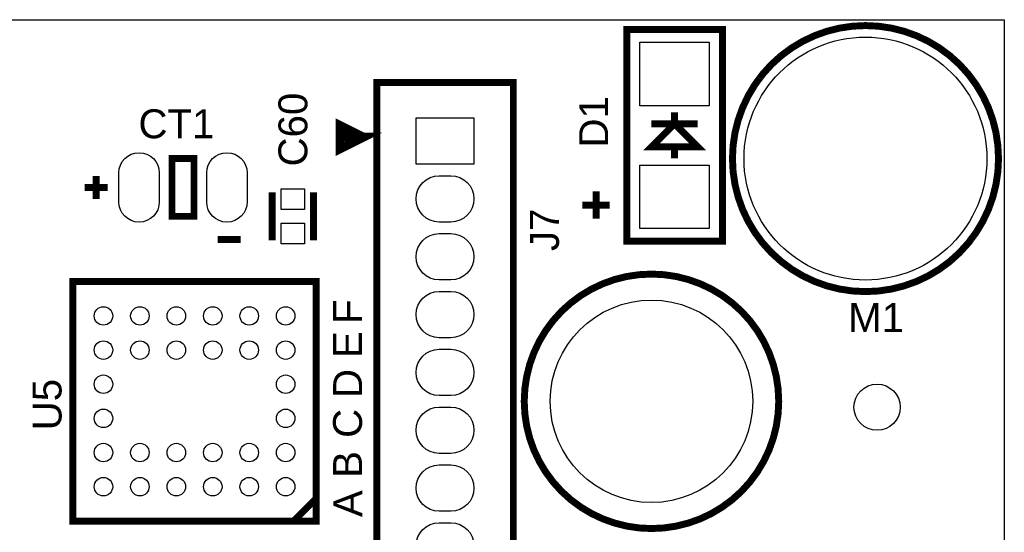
# Model space of a CAD drawing. Extents: x -59 to 351, y -56 to 231.
# Tile 14 of 28: x 14 to 36, y 35 to 46. Entities that reach past the tile are written whole.
import ezdxf
from ezdxf.enums import TextEntityAlignment as Align

# ---------------------------------------------------------------- set-up
doc = ezdxf.new("R2010")
doc.units = 0
for name, color, linetype in [('BG_OUTLINE', 7, 'CONTINUOUS'), ('PG_SILKSCREEN_TOP', 7, 'CONTINUOUS'), ('PIN_TOP', 12, 'CONTINUOUS'), ('RD_SILKSCREEN_TOP', 7, 'CONTINUOUS')]:
    doc.layers.add(name, color=color, linetype=linetype)

msp = doc.modelspace()

# ---------------------------------------------------------------- linework, layer by layer
at = {"layer": 'BG_OUTLINE'}
msp.add_lwpolyline([(0, 0), (0, 45.974), (35.56, 45.974), (35.56, 0), (0, 0)], dxfattribs=at)
at = {"layer": 'PG_SILKSCREEN_TOP'}
for points, const_width in [([(27.270989, 41.109011), (27.270989, 45.758989), (29.371011, 45.758989), (29.371011, 41.109011), (27.270989, 41.109011)], 0.1524), ([(24.780011, 44.594018), (24.780011, 30.594021), (21.779992, 30.594021), (21.779992, 44.594018), (24.780011, 44.594018)], 0.1524), ([(28.321, 43.688), (28.321, 43.942)], 0.1524), ([(21.479993, 43.39402), (20.979994, 43.644007), (20.979994, 43.144008), (21.479993, 43.39402), (21.079993, 43.39402)], 0.2), ([(28.829, 43.18), (28.321, 43.688), (27.813, 43.18), (28.829, 43.18)], 0.1524), ([(28.829, 43.688), (27.813, 43.688)], 0.1524), ([(28.321, 42.926), (28.321, 43.18)], 0.1524), ([(17.2847, 42.926), (17.7673, 42.926), (17.7673, 41.656), (17.2847, 41.656), (17.2847, 42.926)], 0.1524), ([(15.621, 42.545), (15.621, 42.037)], 0.1524), ([(15.875, 42.291), (15.367, 42.291)], 0.1524), ([(19.485991, 41.131007), (19.485991, 42.180993)], 0.1524), ([(20.392009, 41.131007), (20.392009, 42.180993)], 0.1524), ([(26.597, 41.604006), (26.597, 42.204005)], 0.1524), ([(26.297001, 41.904006), (26.897, 41.904006)], 0.1524), ([(18.796, 41.148), (18.288, 41.148)], 0.1524), ([(15.107412, 40.226513), (15.107412, 34.9615), (20.452613, 34.9615), (20.452613, 40.226513), (15.107412, 40.226513)], 0.1524), ([(19.952513, 34.9615), (20.452613, 35.461397)], 0.1524)]:
    msp.add_lwpolyline(points, dxfattribs=dict(at, const_width=const_width))
at = {"layer": 'PG_SILKSCREEN_TOP', "const_width": 0.1524}
for points in [[(35.432975, 42.923993, 1), (29.590975, 42.923993, 1), (35.432975, 42.923993)], [(30.607, 37.593981, 1), (25.019, 37.593981, 1), (30.607, 37.593981)]]:
    msp.add_lwpolyline(points, format="xyb", dxfattribs=at)
at = {"layer": 'PIN_TOP'}
for points in [[(29.083, 44.08551), (27.559, 44.08551), (27.559, 45.48251), (29.083, 45.48251)], [(22.644989, 43.817007), (23.914989, 43.817007), (23.914989, 42.801007), (22.644989, 42.801007)], [(29.083, 41.38549), (27.559, 41.38549), (27.559, 42.78249), (29.083, 42.78249)], [(20.193, 41.802406), (19.685, 41.802406), (19.685, 42.259606), (20.193, 42.259606)], [(20.193, 41.052394), (19.685, 41.052394), (19.685, 41.509594), (20.193, 41.509594)]]:
    msp.add_lwpolyline(points, close=True, dxfattribs=at)
for points in [[(17.0053, 42.6085), (17.0053, 41.9735, -1), (16.1163, 41.9735), (16.1163, 42.6085, -1)], [(18.9357, 42.6085), (18.9357, 41.9735, -1), (18.0467, 41.9735), (18.0467, 42.6085, -1)], [(23.406989, 41.531007), (23.152989, 41.531007, -1), (23.152989, 42.547007), (23.406989, 42.547007, -1)], [(23.406989, 40.261007), (23.152989, 40.261007, -1), (23.152989, 41.277007), (23.406989, 41.277007, -1)], [(23.406989, 38.991007), (23.152989, 38.991007, -1), (23.152989, 40.007007), (23.406989, 40.007007, -1)], [(23.406989, 37.721007), (23.152989, 37.721007, -1), (23.152989, 38.737007), (23.406989, 38.737007, -1)], [(23.406989, 36.451007), (23.152989, 36.451007, -1), (23.152989, 37.467007), (23.406989, 37.467007, -1)], [(23.406989, 35.181007), (23.152989, 35.181007, -1), (23.152989, 36.197007), (23.406989, 36.197007, -1)], [(23.406989, 33.911007), (23.152989, 33.911007, -1), (23.152989, 34.927007), (23.406989, 34.927007, -1)]]:
    msp.add_lwpolyline(points, format="xyb", close=True, dxfattribs=at)
for centre, radius in [((32.511975, 42.923993), 2.667), ((27.813, 37.593981), 2.2225), ((15.780004, 39.469009), 0.2032), ((16.580104, 39.469009), 0.2032), ((17.380001, 39.469009), 0.2032), ((18.179999, 39.469009), 0.2032), ((18.979896, 39.469009), 0.2032), ((19.779996, 39.469009), 0.2032), ((15.780004, 38.718998), 0.2032), ((16.580104, 38.718998), 0.2032), ((17.380001, 38.718998), 0.2032), ((18.179999, 38.718998), 0.2032), ((18.979896, 38.718998), 0.2032), ((19.779996, 38.718998), 0.2032), ((15.780004, 37.968911), 0.2032), ((19.779996, 37.968911), 0.2032), ((32.766, 37.465), 0.508), ((15.780004, 37.219103), 0.2032), ((19.779996, 37.219103), 0.2032), ((15.780004, 36.469015), 0.2032), ((16.580104, 36.469015), 0.2032), ((17.380001, 36.469015), 0.2032), ((18.179999, 36.469015), 0.2032), ((18.979896, 36.469015), 0.2032), ((19.779996, 36.469015), 0.2032), ((15.780004, 35.719004), 0.2032), ((16.580104, 35.719004), 0.2032), ((17.380001, 35.719004), 0.2032), ((18.179999, 35.719004), 0.2032), ((18.979896, 35.719004), 0.2032), ((19.779996, 35.719004), 0.2032)]:
    msp.add_circle(centre, radius, dxfattribs=at)

# ---------------------------------------------------------------- texts
at = {"layer": 'PG_SILKSCREEN_TOP', "width": 1.04}
for s, p in [('F', (21.456904, 39.294003)), ('E', (21.456904, 38.544017)), ('D', (21.456904, 37.666905)), ('C', (21.456904, 36.790097)), ('B', (21.456904, 35.913009)), ('A', (21.463, 35.052))]:
    msp.add_text(s, height=0.635, rotation=90, dxfattribs=at).set_placement(p)
at = {"layer": 'RD_SILKSCREEN_TOP', "width": 1.04}
msp.add_text('C60', height=0.635, rotation=90, dxfattribs=at).set_placement((20.2565, 43.561), align=Align.CENTER)
for s, p in [('D1', (26.8605, 43.1673)), ('J7', (25.781, 40.893873)), ('U5', (14.859, 36.956873))]:
    msp.add_text(s, height=0.635, rotation=90, dxfattribs=at).set_placement(p)
for s, p in [('CT1', (16.5481, 43.3705)), ('M1', (32.130873, 39.116))]:
    msp.add_text(s, height=0.635, dxfattribs=at).set_placement(p)

doc.saveas('drawing.dxf')
